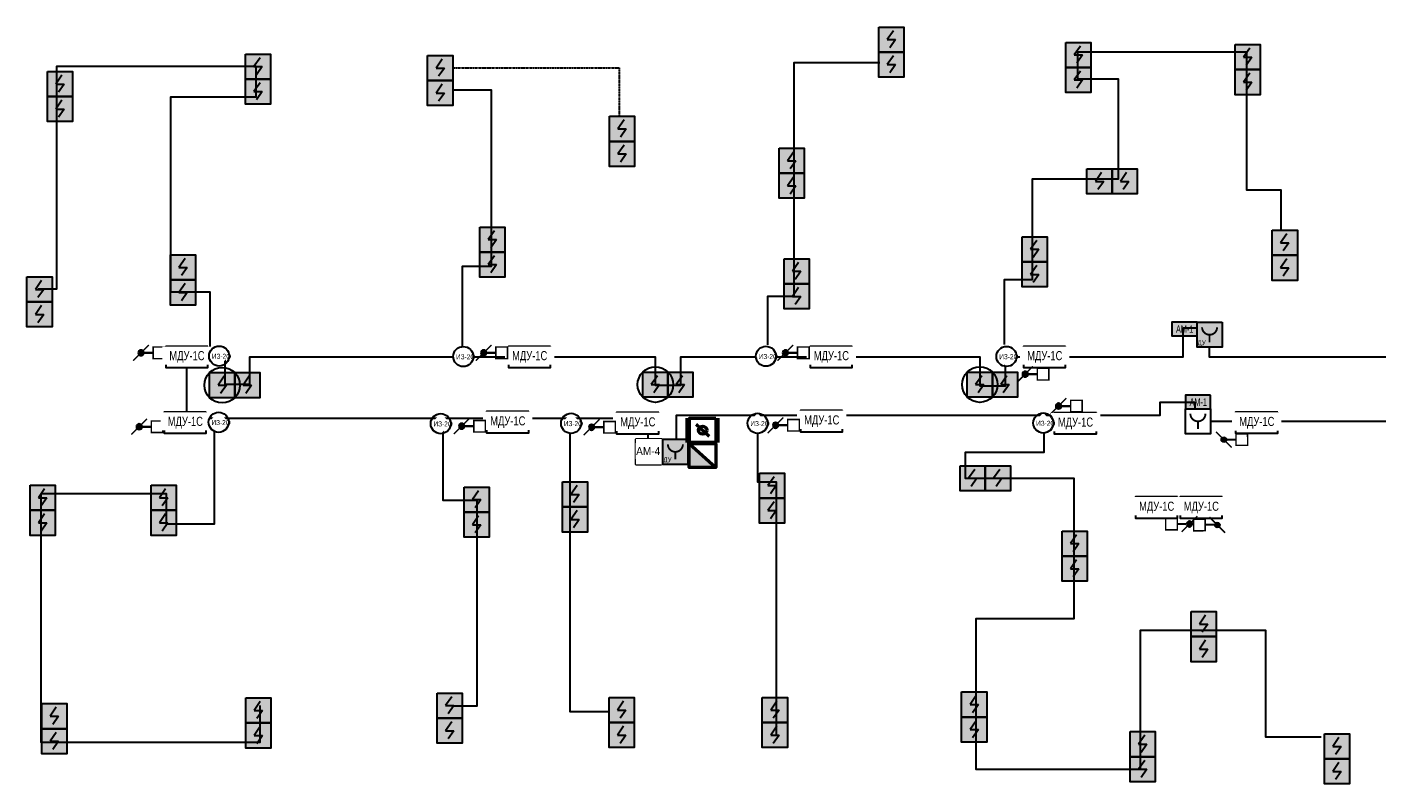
# Model space of a CAD drawing. Header units: millimetres. Extents: x -816133 to 919604, y 87941 to 147341.
# Tile 164 of 201: x 39470 to 66389, y 121335 to 136425. Entities that reach past the tile are written whole.
import ezdxf
from ezdxf.enums import TextEntityAlignment as Align

# ---------------------------------------------------------------- set-up
doc = ezdxf.new("R2010")
doc.units = ezdxf.units.MM
doc.set_wipeout_variables(frame=1)
doc.linetypes.add('-D1-02х01', pattern=[3, 2, -1])
for name, color, linetype, lineweight in [('_АПС_Оборудование', 1, 'Continuous', 30), ('RC-Извещатели_пожарные', 1, 'Continuous', 30), ('Воздуховоды', 7, 'Continuous', 18), ('Графика', 253, 'Continuous', 20), ('ОС', 5, 'Continuous', 25), ('СОУЭ', 1, 'Continuous', 30), ('СС-011-ПОЖ-СИГНАЛИЗАЦИЯ', 1, 'Continuous', 30), ('УГО АПС и АПЗ$0$_АПС_Оборудование', 1, 'Continuous', 30), ('УГО АПС и АПЗ$0$СС-011-ПОЖ-СИГНАЛИЗАЦИЯ', 1, 'Continuous', 30)]:
    doc.layers.add(name, color=color, linetype=linetype, lineweight=lineweight)
for name, color, linetype in [('EI_HATCH_GALV', 7, 'Continuous'), ('АПС', 5, 'Continuous'), ('АПС_Оборудование', 1, 'Continuous'), ('ССПС', 5, 'Continuous')]:
    doc.layers.add(name, color=color, linetype=linetype)
doc.styles.add('1111', font='ARIALN.TTF')
doc.styles.add('Arial', font='arial.ttf', dxfattribs={"width": 0.9, "height": 700})
doc.styles.add('Arial Narrow', font='ARIALN.TTF', dxfattribs={"width": 0.9, "height": 600})
doc.styles.add('ISOCPEUR', font='isocpeur.ttf', dxfattribs={"height": 300})
doc.styles.get("Standard").update_dxf_attribs({"font": 'isocpeur.ttf', "width": 0.9})

# ---------------------------------------------------------------- blocks, each defined once
blk = doc.blocks.new('АМ-1')
at = {"lineweight": 40, "ltscale": 2, "true_color": 0xffffff}
h = blk.add_hatch(color=7, dxfattribs=at)
h.dxf.hatch_style = 1
h.paths.add_polyline_path([(2, 136), (506, 136), (506, 408), (2, 408)])
at = {"layer": 'ОС', "color": 1, "lineweight": 30}
blk.add_lwpolyline([(506, 408), (2, 408), (2, 136), (506, 136)], close=True, dxfattribs=at)
at = {"layer": 'ССПС', "color": 1, "lineweight": -2, "ltscale": 1000, "style": '1111', "width": 0.8}
blk.add_text('АМ-1', height=151, dxfattribs=at).set_placement((87, 194))
blk = doc.blocks.new('озк_выт')
at = {"layer": 'УГО АПС и АПЗ$0$_АПС_Оборудование', "ltscale": 200}
h = blk.add_hatch(color=5, dxfattribs=at)
h.dxf.hatch_style = 1
h.paths.add_polyline_path([(468756, -41333, 1), (468645, -41333, 1)])
at = {"color": 5, "const_width": 29.5}
blk.add_lwpolyline([(468544, -41177), (468661, -41294)], dxfattribs=at)
at = {"layer": 'УГО АПС и АПЗ$0$_АПС_Оборудование', "color": 5, "lineweight": 35, "ltscale": 200}
blk.add_line((468631, -41333), (468458, -41334), dxfattribs=at)
at = {"layer": 'УГО АПС и АПЗ$0$_АПС_Оборудование', "color": 5, "const_width": 29.5}
blk.add_lwpolyline([(468227, -41449), (468458, -41449), (468458, -41218), (468227, -41218)], close=True, dxfattribs=at)
blk.add_lwpolyline([(468740, -41373), (468857, -41490)], dxfattribs=at)
at = {"layer": 'УГО АПС и АПЗ$0$_АПС_Оборудование', "color": 5}
blk.add_circle((468700, -41333), 55.4, dxfattribs=at)
blk = doc.blocks.new('ИП 212-64 прот.R3')
at = {"layer": 'EI_HATCH_GALV', "lineweight": 30, "true_color": 0xffffff}
h = blk.add_hatch(color=7, dxfattribs=at)
h.dxf.hatch_style = 1
h.paths.add_polyline_path([(-2.5, 2.5), (2.5, 2.5), (2.5, -2.5), (-2.5, -2.5)])
at = {"color": 1, "linetype": 'ByBlock', "lineweight": -2}
for p, q in [((0.4, 1.77), (-0.83, 0)), ((-0.83, 0), (0.83, 0)), ((0.83, 0), (-0.31, -1.64))]:
    blk.add_line(p, q, dxfattribs=at)
at = {"color": 1, "linetype": 'ByBlock', "lineweight": -2, "ltscale": 0.1}
blk.add_lwpolyline([(-2.5, 2.5), (2.5, 2.5), (2.5, -2.5), (-2.5, -2.5)], close=True, dxfattribs=at)
blk = doc.blocks.new('_МДУ')
at = {"color": 1}
blk.add_wipeout([(-350, 175), (350, 175), (350, -175), (-350, -175)], dxfattribs=at)
at = {"layer": 'АПС', "color": 1, "lineweight": 30, "ltscale": 200}
blk.add_lwpolyline([(350, 175), (-350, 175), (-350, -175), (350, -175)], close=True, dxfattribs=at)
at = {"layer": 'АПС', "color": 0, "lineweight": 30, "ltscale": 200, "insert": (3, 0), "char_height": 151, "width": 668.29, "attachment_point": 5, "style": 'Arial Narrow', "bg_fill": 2}
blk.add_mtext('МДУ-1С', dxfattribs=at)
blk = doc.blocks.new('УГО АПС и АПЗ$0$A$C0ED213A1')
blk.add_wipeout([(-200, 0), (0, -200), (200, 0), (0, 200)])
blk.add_circle((0, 0), 200)
at = {"layer": 'УГО АПС и АПЗ$0$СС-011-ПОЖ-СИГНАЛИЗАЦИЯ', "color": 1, "style": 'Arial Narrow', "width": 0.9}
blk.add_text('ИЗ-2О', height=100, dxfattribs=at).set_placement((-144, -55))
blk = doc.blocks.new('ам4')
at = {"layer": '_АПС_Оборудование', "lineweight": 40, "ltscale": 100}
blk.add_lwpolyline([(445835, -194248), (445327, -194248), (445327, -193740), (445835, -193740)], close=True, dxfattribs=at)
blk.add_wipeout([(445327, -193740), (445835, -193740), (445835, -194248), (445327, -194248)]).dxf.layer = 'АПС_Оборудование'
at = {"layer": '_АПС_Оборудование', "ltscale": 100, "insert": (445583, -193981), "char_height": 160, "attachment_point": 5, "style": 'Arial', "bg_fill": 2}
blk.add_mtext_dynamic_manual_height_columns('\\pxi-0.17961;АМ-4', width=363, gutter_width=174694, heights=[0], dxfattribs=at)
blk = doc.blocks.new('RC-UGO-IRA-01')
blk.add_wipeout([(2.5, 2.5), (2.5, -2.5), (-2.5, -2.5), (-2.5, 2.5)]).dxf.layer = 'RC-Извещатели_пожарные'
blk.add_wipeout([(-2.5, -2.5), (-2.5, 2.5), (2.5, 2.5), (2.5, -2.5)]).dxf.layer = 'RC-Извещатели_пожарные'
at = {"layer": 'RC-Извещатели_пожарные', "ltscale": 30}
blk.add_lwpolyline([(2.5, 2.5), (2.5, -2.5), (-2.5, -2.5), (-2.5, 2.5)], close=True, dxfattribs=at)
at = {"layer": 'RC-Извещатели_пожарные', "ltscale": 30, "const_width": 0.375}
blk.add_lwpolyline([(-1.5, 1.5, 1), (1.5, 1.5, 1)], format="xyb", dxfattribs=at)
blk.add_lwpolyline([(0, 0), (0, -1.5)], dxfattribs=at)
at = {"layer": 'RC-Извещатели_пожарные'}
blk.add_attdef('PSTN', text='', height=1.5, dxfattribs=at).set_placement((2.5, 2.5), align=Align.BOTTOM_CENTER)
blk = doc.blocks.new('пд_выт')
at = {"layer": 'Воздуховоды', "true_color": 0xcd6928}
h = blk.add_hatch(color=32, dxfattribs=at)
h.dxf.hatch_style = 1
h.paths.add_polyline_path([(468770, -40558, 1), (468659, -40558, 1)])
at = {"layer": 'Воздуховоды', "color": 32, "lineweight": 30, "true_color": 0xcd6928}
blk.add_line((468645, -40558), (468472, -40558), dxfattribs=at)
at = {"layer": 'Воздуховоды', "color": 32, "true_color": 0xcd6928, "const_width": 29.5}
blk.add_lwpolyline([(468242, -40674), (468472, -40673), (468472, -40443), (468241, -40443)], close=True, dxfattribs=at)
for points in [[(468558, -40401), (468675, -40519)], [(468754, -40597), (468871, -40714)]]:
    blk.add_lwpolyline(points, dxfattribs=at)
at = {"layer": 'Воздуховоды', "color": 32, "true_color": 0xcd6928}
blk.add_circle((468715, -40558), 55.4, dxfattribs=at)
blk = doc.blocks.new('УДП')
at = {"color": 30}
blk.add_wipeout([(324223, -148669), (324222, -149169), (323722, -149169), (323723, -148669)], dxfattribs=at).dxf.layer = 'RC-Извещатели_пожарные'
blk.add_wipeout([(323722, -149169), (323723, -148669), (324223, -148669), (324222, -149169)], dxfattribs=at).dxf.layer = 'RC-Извещатели_пожарные'
at = {"layer": 'EI_HATCH_GALV', "lineweight": 30, "true_color": 0xffffff}
h = blk.add_hatch(color=7, dxfattribs=at)
h.dxf.hatch_style = 1
h.paths.add_polyline_path([(324223, -148669), (324222, -149169), (323722, -149169), (323723, -148669)])
at = {"layer": 'RC-Извещатели_пожарные', "color": 30, "ltscale": 30}
blk.add_lwpolyline([(324223, -148669), (324222, -149169), (323722, -149169), (323723, -148669)], close=True, dxfattribs=at)
at = {"layer": 'RC-Извещатели_пожарные', "color": 30, "ltscale": 30, "const_width": 37.5}
blk.add_lwpolyline([(323823, -148769, 1), (324123, -148769, 1)], format="xyb", dxfattribs=at)
blk.add_lwpolyline([(323972, -148919), (323972, -149069)], dxfattribs=at)
at = {"color": 30, "lineweight": 30, "style": 'Arial Narrow', "width": 0.9}
blk.add_text('ДУ', height=100, dxfattribs=at).set_placement((323814, -149078), align=Align.MIDDLE_CENTER)
blk = doc.blocks.new('СПЖ')
at = {"layer": 'Графика', "lineweight": 50}
blk.add_hatch(color=1, dxfattribs=at).paths.add_polyline_path([(304821, -36194), (304291, -35711), (304291, -36194)])
at = {"layer": 'Графика', "color": 1, "lineweight": 50}
blk.add_line((304291, -35711), (304821, -36194), dxfattribs=at)
blk.add_lwpolyline([(304821, -35711), (304821, -36194), (304291, -36194), (304291, -35711)], close=True, dxfattribs=at)
blk = doc.blocks.new('*U1208')
at = {"layer": 'EI_HATCH_GALV', "lineweight": 30, "true_color": 0xffffff}
h = blk.add_hatch(color=7, dxfattribs=at)
h.dxf.hatch_style = 1
h.paths.add_polyline_path([(-2.5, 2.5), (2.5, 2.5), (2.5, -2.5), (-2.5, -2.5)])
at = {"color": 1, "linetype": 'ByBlock', "lineweight": -2}
for p, q in [((0.4, 1.77), (-0.83, 0)), ((-0.83, 0), (0.83, 0)), ((0.83, 0), (-0.31, -1.64))]:
    blk.add_line(p, q, dxfattribs=at)
at = {"color": 1, "linetype": 'ByBlock', "lineweight": -2, "ltscale": 0.1}
blk.add_lwpolyline([(-2.5, 2.5), (2.5, 2.5), (2.5, -2.5), (-2.5, -2.5)], close=True, dxfattribs=at)
at = {"layer": 'RC-Извещатели_пожарные'}
blk.add_circle((0, 0), 3.54, dxfattribs=at)
at = {"layer": 'RC-Извещатели_пожарные', "style": 'ISOCPEUR'}
blk.add_attdef('PSTN', text='', height=2.5, dxfattribs=at).set_placement((5.33, 2.66), align=Align.BOTTOM_CENTER)
blk = doc.blocks.new('ДЗ')
at = {"layer": 'Графика', "color": 1, "lineweight": 50}
for p, q in [((304243, -36530), (304243, -37013)), ((304859, -36530), (304859, -37013)), ((304423, -36650), (304688, -36892))]:
    blk.add_line(p, q, dxfattribs=at)
blk.add_lwpolyline([(304821, -36530), (304821, -37013), (304291, -37013), (304291, -36530)], close=True, dxfattribs=at)
blk.add_circle((304556, -36771), 81.3, dxfattribs=at)

msp = doc.modelspace()

# ---------------------------------------------------------------- linework, layer by layer
at = {"layer": 'СС-011-ПОЖ-СИГНАЛИЗАЦИЯ', "linetype": '-D1-02х01'}
for p, q in [((47961, 135613), (51277, 135613)), ((51277, 135613), (51277, 134664))]:
    msp.add_line(p, q, dxfattribs=at)
at = {"layer": 'СС-011-ПОЖ-СИГНАЛИЗАЦИЯ', "ltscale": 100}
for points in [[(54244, 130087), (54244, 131058), (54766, 131058), (54766, 135717), (56476, 135717)], [(58960, 130093), (58960, 131394), (59520, 131394), (59520, 133399), (61237, 133399), (61237, 135386), (60424, 135386), (60424, 135928), (63786, 135928), (63786, 133182), (64473, 133182), (64473, 132387)], [(43125, 129952), (43125, 131140), (42336, 131140), (42336, 135033), (44040, 135033), (44040, 135636), (40056, 135636), (40056, 131198), (39690, 131198)], [(48157, 130028), (48157, 131658), (48731, 131658), (48731, 135168), (47978, 135168)], [(47763, 128420), (47763, 126993), (48443, 126993), (48443, 122885), (47983, 122885)], [(43203, 128360), (43203, 126515), (42253, 126515), (42253, 127117), (39749, 127117), (39749, 122167), (44117, 122167), (44117, 122898)], [(50294, 128313), (50294, 122779), (51065, 122779)], [(54035, 128327), (54035, 127358), (54407, 127358), (54407, 122314)], [(59744, 128330), (59744, 127946), (58180, 127946), (58180, 127428), (60343, 127428), (60343, 124630), (58387, 124630), (58387, 121630), (61671, 121630), (61671, 124398), (64166, 124398), (64166, 122278), (65276, 122278)]]:
    msp.add_lwpolyline(points, dxfattribs=at)
at = {"layer": 'СС-011-ПОЖ-СИГНАЛИЗАЦИЯ'}
msp.add_lwpolyline([(75255, 128563), (62765, 128563), (62765, 128938), (62057, 128938), (62057, 128681), (52414, 128681), (52414, 128122), (51859, 128122), (51859, 128620), (43651, 128620), (43651, 128620), (42970, 128620), (42970, 128681), (42657, 128681), (42657, 129853), (43414, 129853), (43414, 129308), (43915, 129308), (43915, 129853), (51996, 129853), (51996, 129284), (52507, 129284), (52507, 129853), (58470, 129853), (58470, 129270), (58980, 129270), (58980, 129847), (62527, 129847), (62527, 130428), (63042, 130428), (63042, 129847), (68295, 129847)], dxfattribs=at)

# ---------------------------------------------------------------- block references
msp.add_blockref('АМ-1', (62295, 130135))
at = {"layer": 'RC-Извещатели_пожарные', "xscale": 100, "yscale": 100, "zscale": 100}
msp.add_blockref('*U1208', (52000, 129297), dxfattribs=at)
at = {"layer": 'СОУЭ', "color": 6, "xscale": 100, "yscale": 100, "zscale": 100}
for p in [(56705, 136175), (60434, 135869), (63811, 135825), (44078, 135637), (47709, 135608), (56705, 135675), (40127, 135289), (60434, 135369), (63811, 135325), (44078, 135137), (47709, 135108), (40127, 134789), (51336, 134396), (51336, 133896), (54718, 133760), (60856, 133348), (61356, 133348), (54718, 133260), (48751, 132188), (59563, 131994), (64551, 132125), (48751, 131688), (42582, 131633), (54817, 131556), (59563, 131494), (64551, 131625), (39720, 131195), (42582, 131133), (54817, 131056), (39720, 130695), (52500, 129297), (58328, 127428), (58828, 127428), (50399, 127108), (54327, 127284), (39782, 127041), (42193, 127041), (48435, 127003), (39782, 126541), (42193, 126541), (50399, 126608), (54327, 126784), (48435, 126503), (60359, 126127), (60359, 125627), (62932, 124522), (62932, 124022), (44081, 122802), (47899, 122897), (51326, 122809), (54382, 122809), (58357, 122919), (40014, 122686), (44081, 122302), (47899, 122397), (51326, 122309), (54382, 122309), (58357, 122419), (40014, 122186), (61718, 122129), (65591, 122085), (61718, 121629), (65591, 121585)]:
    msp.add_blockref('ИП 212-64 прот.R3', p, dxfattribs=at)
at = {"layer": 'СС-011-ПОЖ-СИГНАЛИЗАЦИЯ', "lineweight": 30, "xscale": -1}
for p in [(510443, 171263), (528738, 170202), (510407, 169790)]:
    msp.add_blockref('озк_выт', p, dxfattribs=at)

# ---------------------------------------------------------------- next in the draw order: block references
at = {"layer": '_АПС_Оборудование', "color": 0, "lineweight": 30, "xscale": 1.2, "yscale": 1.2, "zscale": 1.2}
for p in [(42656, 129848), (49490, 129848), (55506, 129848), (59761, 129848), (42624, 128538), (49054, 128548), (55314, 128567), (60374, 128523), (63989, 128536), (62883, 126846)]:
    msp.add_blockref('_МДУ', p, dxfattribs=at)
at = {"layer": 'RC-Извещатели_пожарные', "xscale": 99.99999999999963, "yscale": 99.99999999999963, "zscale": 99.99999999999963, "rotation": 359.9525678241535}
msp.add_blockref('RC-UGO-IRA-01', (62818, 128564), dxfattribs=at)
at = {"layer": 'СС-011-ПОЖ-СИГНАЛИЗАЦИЯ', "lineweight": 30}
for name, p in [('УДП', (-260922, 279209)), ('ам4', (-393712, 321952))]:
    msp.add_blockref(name, p, dxfattribs=at)

# ---------------------------------------------------------------- next in the draw order: block references
msp.add_blockref('АМ-1', (62566, 128679))
at = {"layer": '_АПС_Оборудование', "color": 0, "lineweight": 30, "xscale": 1.2, "yscale": 1.2, "zscale": 1.2}
msp.add_blockref('_МДУ', (51646, 128528), dxfattribs=at)
at = {"layer": 'СС-011-ПОЖ-СИГНАЛИЗАЦИЯ', "lineweight": 30, "xscale": -1}
for p in [(517277, 171263), (523293, 171263), (528073, 170838), (516837, 169800), (523097, 169819)]:
    msp.add_blockref('озк_выт', p, dxfattribs=at)
at = {"layer": 'СС-011-ПОЖ-СИГНАЛИЗАЦИЯ', "lineweight": 30, "rotation": 180}
msp.add_blockref('пд_выт', (532050, 87641), dxfattribs=at)
at = {"layer": 'СС-011-ПОЖ-СИГНАЛИЗАЦИЯ', "lineweight": 30, "xscale": -1, "rotation": 180}
msp.add_blockref('озк_выт', (-406051, 85184), dxfattribs=at)
at = {"layer": 'СС-011-ПОЖ-СИГНАЛИЗАЦИЯ', "lineweight": 30}
msp.add_blockref('пд_выт', (-405510, 167056), dxfattribs=at)
at = {"layer": 'УГО АПС и АПЗ$0$_АПС_Оборудование'}
for p in [(43301, 129866), (43292, 128545), (59735, 128531)]:
    msp.add_blockref('УГО АПС и АПЗ$0$A$C0ED213A1', p, dxfattribs=at)

# ---------------------------------------------------------------- next in the draw order: block references
at = {"layer": '_АПС_Оборудование', "color": 0, "lineweight": 30, "xscale": 1.2, "yscale": 1.2, "zscale": 1.2}
msp.add_blockref('_МДУ', (61992, 126846), dxfattribs=at)
at = {"layer": 'RC-Извещатели_пожарные', "xscale": 100, "yscale": 100, "zscale": 100}
msp.add_blockref('*U1208', (43362, 129286), dxfattribs=at)
at = {"layer": 'СОУЭ', "color": 6, "xscale": 100, "yscale": 100, "zscale": 100}
msp.add_blockref('ИП 212-64 прот.R3', (43862, 129286), dxfattribs=at)
at = {"layer": 'СС-011-ПОЖ-СИГНАЛИЗАЦИЯ', "lineweight": 30, "xscale": -1}
msp.add_blockref('озк_выт', (519429, 169779), dxfattribs=at)
at = {"layer": 'СС-011-ПОЖ-СИГНАЛИЗАЦИЯ', "lineweight": 30}
msp.add_blockref('УДП', (-271574, 276875), dxfattribs=at)
at = {"layer": 'УГО АПС и АПЗ$0$_АПС_Оборудование'}
for p in [(48169, 129856), (54204, 129861), (59001, 129858), (47720, 128518), (54038, 128525)]:
    msp.add_blockref('УГО АПС и АПЗ$0$A$C0ED213A1', p, dxfattribs=at)

# ---------------------------------------------------------------- next in the draw order: block references
at = {"layer": 'RC-Извещатели_пожарные', "xscale": 100, "yscale": 100, "zscale": 100}
msp.add_blockref('*U1208', (58469, 129297), dxfattribs=at)
at = {"layer": 'RC-Извещатели_пожарные', "lineweight": 30}
for name, p in [('ДЗ', (-251613, 165158)), ('СПЖ', (-251616, 163835))]:
    msp.add_blockref(name, p, dxfattribs=at)
at = {"layer": 'СОУЭ', "color": 6, "xscale": 100, "yscale": 100, "zscale": 100}
msp.add_blockref('ИП 212-64 прот.R3', (58969, 129297), dxfattribs=at)
at = {"layer": 'УГО АПС и АПЗ$0$_АПС_Оборудование'}
msp.add_blockref('УГО АПС и АПЗ$0$A$C0ED213A1', (50319, 128524), dxfattribs=at)

doc.saveas('drawing.dxf')
